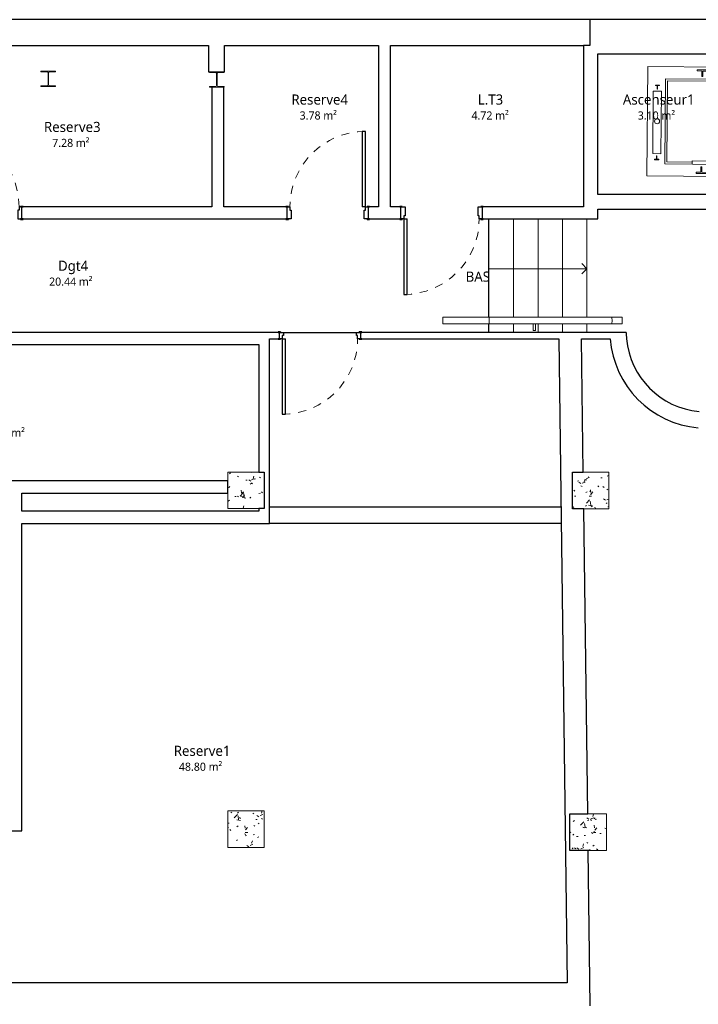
# Model space of a CAD drawing. Header units: metres. Extents: x -27.7 to 22.7, y -34.6 to -9.7.
# Tile 5 of 7: x 0.2 to 8.5, y -22 to -9.8. Entities that reach past the tile are written whole.
import ezdxf

# ---------------------------------------------------------------- set-up
doc = ezdxf.new("R2010")
doc.units = ezdxf.units.M
doc.linetypes.add('Tiret', pattern=[0.0025, 0.00125, -0.00125])
for name, color, linetype, lineweight in [('A-AREA-IDEN', 250, 'Continuous', 30), ('A-DOOR', 250, 'Continuous', 25), ('A-DOOR-FRAM', 250, 'Continuous', 25), ('A-FLOR', 250, 'Continuous', 25), ('A-FLOR-HRAL', 250, 'Continuous', 18), ('A-WALL', 250, 'Continuous', 25), ('I-WALL', 250, 'Continuous', 25), ('Q-SPCQ', 250, 'Continuous', 18), ('S-COLS', 250, 'Continuous', 18), ('S-STRS', 250, 'Continuous', 18), ('S-STRS-ANNO', 250, 'Continuous', 18), ('S-STRS-IDEN', 250, 'Continuous', 18)]:
    doc.layers.add(name, color=color, linetype=linetype, lineweight=lineweight)
doc.styles.add('Trebuchet MS', font='trebuc.ttf', dxfattribs={"height": 0.125})
doc.styles.add('Trebuchet MS_1', font='trebuc.ttf', dxfattribs={"height": 0.1})
pattern_1 = [(50, (0, 0), (0.3647987, -0.031967), [0.038, -0.419]), (355, (0, 0), (-0.070921, 0.382637), [0.03, -0.335]), (100.451, (0.03, -0.003), (0.294358, 0.3502047), [0.032, -0.356]), (46.184, (0, 0.102), (0.542072, -0.083569), [0.057, -0.629]), (96.636, (0.045, 0.095), (0.474956, 0.495204), [0.049, -0.534]), (351.184, (0, 0.102), (0.47449, 0.495128), [0.046, -0.503]), (21, (0.051, 0.076), (0.3035623, -0.204817), [0.038, -0.419]), (326, (0.051, 0.076), (0.1234774, 0.369045), [0.03, -0.335]), (71.451, (0.076, 0.059), (0.427234, 0.1635883), [0.032, -0.356]), (37.5, (0, 0), (0.0065432, 0.1688822), [0.017, -0.314, 0.017, -0.324, -0.337]), (37.5, (0, 0), (0.0065432, 0.1688822), [-0.672, 0.017, -0.32]), (7.5, (0, 0), (0.1340145, 0.2002052), [0.017, -0.177, 0.017, -0.307, -0.128]), (7.5, (0, 0), (0.1340145, 0.2002052), [-0.518, 0.017, -0.112]), (327.5, (-0.113, 0), (0.2712697, -0.0115642), [0.017, -0.11, 0.017, -0.379, -0.526]), (327.5, (-0.113, 0), (0.2712697, -0.0115642), [-0.523, 0.017, -0.509]), (317.5, (-0.164, 0), (0.2964495, 0.0511634), [0.017, -0.148, 0.017, -0.246, -0.373]), (317.5, (-0.164, 0), (0.2964495, 0.0511634), [-0.428, 0.017, -0.357])]

# ---------------------------------------------------------------- blocks, each defined once
blk = doc.blocks.new('Int_ Simple - PP0_93x2_04-437715-SS3')
at = {"layer": 'A-DOOR'}
for p, q in [((0.43, 0.97), (0.39, 0.97)), ((0.39, 0.97), (0.39, 0.04)), ((0.43, 0.04), (0.43, 0.97)), ((0.43, 0.04), (0.39, 0.04))]:
    blk.add_line(p, q, dxfattribs=at)
at = {"layer": 'A-DOOR', "lineweight": 35}
for p, q in [((-0.55, 0.04), (-0.55, 0.045)), ((-0.55, 0.045), (-0.52, 0.045)), ((-0.52, 0.04), (-0.55, 0.04)), ((-0.52, 0.045), (-0.52, 0.04)), ((0.45, 0.04), (0.45, 0.045)), ((0.45, 0.045), (0.48, 0.045)), ((0.48, 0.04), (0.45, 0.04)), ((0.48, 0.045), (0.48, 0.04)), ((-0.55, -0.045), (-0.55, -0.04)), ((-0.55, -0.04), (-0.52, -0.04)), ((-0.52, -0.045), (-0.55, -0.045)), ((-0.52, -0.04), (-0.52, -0.045)), ((0.45, -0.045), (0.45, -0.04)), ((0.45, -0.04), (0.48, -0.04)), ((0.48, -0.045), (0.45, -0.045)), ((0.48, -0.04), (0.48, -0.045))]:
    blk.add_line(p, q, dxfattribs=at)
at = {"layer": 'A-DOOR', "linetype": 'Tiret', "lineweight": 18}
blk.add_arc((0.43, 0.04), 0.93, 90, 180, dxfattribs=at)
at = {"layer": 'A-DOOR-FRAM'}
for p, q in [((-0.535, 0.04), (-0.5, 0.04)), ((-0.535, -0.04), (-0.535, 0.04)), ((-0.5, 0.04), (-0.5, 0)), ((0.43, 0.04), (0.465, 0.04)), ((0.43, 0), (0.43, 0.04)), ((0.465, 0.04), (0.465, -0.04)), ((-0.485, -0.04), (-0.535, -0.04)), ((-0.5, 0), (-0.485, 0)), ((-0.485, 0), (-0.485, -0.04)), ((0.415, 0), (0.43, 0)), ((0.415, -0.04), (0.415, 0)), ((0.465, -0.04), (0.415, -0.04))]:
    blk.add_line(p, q, dxfattribs=at)
blk = doc.blocks.new('Int_ Simple - PP0_95x2_04 2-421085-SS3')
at = {"layer": 'A-DOOR', "lineweight": 35}
for p, q in [((-0.53, 0.08), (-0.56, 0.08)), ((-0.56, 0.08), (-0.56, 0.075)), ((-0.56, 0.075), (-0.53, 0.075)), ((-0.53, 0.075), (-0.53, 0.08)), ((0.49, 0.08), (0.46, 0.08)), ((0.46, 0.08), (0.46, 0.075)), ((0.46, 0.075), (0.49, 0.075)), ((0.49, 0.075), (0.49, 0.08)), ((-0.53, -0.075), (-0.56, -0.075)), ((-0.56, -0.075), (-0.56, -0.08)), ((-0.56, -0.08), (-0.53, -0.08)), ((-0.53, -0.08), (-0.53, -0.075)), ((0.49, -0.075), (0.46, -0.075)), ((0.46, -0.075), (0.46, -0.08)), ((0.46, -0.08), (0.49, -0.08)), ((0.49, -0.08), (0.49, -0.075))]:
    blk.add_line(p, q, dxfattribs=at)
at = {"layer": 'A-DOOR'}
for p, q in [((0.44, -0.075), (0.4, -0.075)), ((0.4, -1.025), (0.4, -0.075)), ((0.44, -0.075), (0.44, -1.025)), ((0.44, -1.025), (0.4, -1.025))]:
    blk.add_line(p, q, dxfattribs=at)
at = {"layer": 'A-DOOR', "linetype": 'Tiret', "lineweight": 18}
blk.add_arc((0.44, -0.075), 0.95, 180, 270, dxfattribs=at)
at = {"layer": 'A-DOOR-FRAM'}
for p, q in [((-0.545, 0.075), (-0.545, -0.075)), ((-0.495, 0.075), (-0.545, 0.075)), ((-0.495, -0.035), (-0.495, 0.075)), ((0.475, 0.075), (0.425, 0.075)), ((0.425, 0.075), (0.425, -0.035)), ((0.475, -0.075), (0.475, 0.075)), ((-0.545, -0.075), (-0.51, -0.075)), ((-0.51, -0.075), (-0.51, -0.035)), ((-0.51, -0.035), (-0.495, -0.035)), ((0.425, -0.035), (0.44, -0.035)), ((0.44, -0.035), (0.44, -0.075)), ((0.44, -0.075), (0.475, -0.075))]:
    blk.add_line(p, q, dxfattribs=at)
blk = doc.blocks.new('Int_ Simple - PP0_93x2_04-V5-SS3')
at = {"layer": 'A-DOOR'}
for p, q in [((0.43, 1.005), (0.39, 1.005)), ((0.39, 1.005), (0.39, 0.075)), ((0.43, 0.075), (0.43, 1.005)), ((0.43, 0.075), (0.39, 0.075))]:
    blk.add_line(p, q, dxfattribs=at)
at = {"layer": 'A-DOOR', "lineweight": 35}
for p, q in [((-0.55, 0.075), (-0.55, 0.08)), ((-0.55, 0.08), (-0.52, 0.08)), ((-0.52, 0.075), (-0.55, 0.075)), ((-0.52, 0.08), (-0.52, 0.075)), ((0.45, 0.075), (0.45, 0.08)), ((0.45, 0.08), (0.48, 0.08)), ((0.48, 0.075), (0.45, 0.075)), ((0.48, 0.08), (0.48, 0.075)), ((-0.55, -0.08), (-0.55, -0.075)), ((-0.55, -0.075), (-0.52, -0.075)), ((-0.52, -0.08), (-0.55, -0.08)), ((-0.52, -0.075), (-0.52, -0.08)), ((0.45, -0.08), (0.45, -0.075)), ((0.45, -0.075), (0.48, -0.075)), ((0.48, -0.08), (0.45, -0.08)), ((0.48, -0.075), (0.48, -0.08))]:
    blk.add_line(p, q, dxfattribs=at)
at = {"layer": 'A-DOOR', "linetype": 'Tiret', "lineweight": 18}
blk.add_arc((0.43, 0.075), 0.93, 90, 180, dxfattribs=at)
at = {"layer": 'A-DOOR-FRAM'}
for p, q in [((-0.535, 0.075), (-0.5, 0.075)), ((-0.535, -0.075), (-0.535, 0.075)), ((-0.5, 0.075), (-0.5, 0.035)), ((-0.5, 0.035), (-0.485, 0.035)), ((-0.485, 0.035), (-0.485, -0.075)), ((0.415, 0.035), (0.43, 0.035)), ((0.415, -0.075), (0.415, 0.035)), ((0.43, 0.075), (0.465, 0.075)), ((0.43, 0.035), (0.43, 0.075)), ((0.465, 0.075), (0.465, -0.075)), ((-0.485, -0.075), (-0.535, -0.075)), ((0.465, -0.075), (0.415, -0.075))]:
    blk.add_line(p, q, dxfattribs=at)
blk = doc.blocks.new('Poteau HE-A - HEA180-441871-SS3')
at = {"layer": 'S-COLS'}
h = blk.add_hatch(dxfattribs=at)
h.set_pattern_fill('FP_8', color=256, style=0, pattern_type=2)
h.set_pattern_definition([(45, (-2.611, 10.553), (-0.125865, 0.125865), []), (45, (-2.611, 10.744), (-0.125865, 0.125865), [])])
h.paths.add_polyline_path([(0.09, -0.095), (0.09, -0.086), (0.018, -0.086), (0.007, -0.082), (0.003, -0.071), (0.003, 0.071), (0.007, 0.082), (0.018, 0.086), (0.09, 0.086), (0.09, 0.095), (-0.09, 0.095), (-0.09, 0.086), (-0.018, 0.086), (-0.007, 0.082), (-0.003, 0.071), (-0.003, -0.071), (-0.007, -0.082), (-0.018, -0.086), (-0.09, -0.086), (-0.09, -0.095)])
for p, q in [((0.09, 0.095), (-0.09, 0.095)), ((-0.09, 0.095), (-0.09, 0.086)), ((-0.09, 0.086), (-0.018, 0.086)), ((-0.003, 0.071), (-0.003, -0.071)), ((0.003, -0.071), (0.003, 0.071)), ((0.018, 0.086), (0.09, 0.086)), ((0.09, 0.086), (0.09, 0.095)), ((-0.018, -0.086), (-0.09, -0.086)), ((-0.09, -0.086), (-0.09, -0.095)), ((-0.09, -0.095), (0.09, -0.095)), ((0.09, -0.086), (0.018, -0.086)), ((0.09, -0.095), (0.09, -0.086))]:
    blk.add_line(p, q, dxfattribs=at)
for centre, start, end in [((-0.018, 0.071), 0, 90), ((0.018, 0.071), 90, 180), ((-0.018, -0.071), 270, 0), ((0.018, -0.071), 180, 270)]:
    blk.add_arc(centre, 0.015, start, end, dxfattribs=at)
blk = doc.blocks.new('Poteau HE-A - HEA180-V6-SS3')
at = {"layer": 'S-COLS'}
h = blk.add_hatch(dxfattribs=at)
h.set_pattern_fill('FP_9', color=256, style=0, pattern_type=2)
h.set_pattern_definition([(45, (-0.533, 10.544), (-0.125865, 0.125865), []), (45, (-0.533, 10.735), (-0.125865, 0.125865), [])])
h.paths.add_polyline_path([(0.09, -0.095), (0.09, -0.086), (0.018, -0.086), (0.007, -0.082), (0.003, -0.071), (0.003, 0.071), (0.007, 0.082), (0.018, 0.086), (0.09, 0.086), (0.09, 0.095), (-0.09, 0.095), (-0.09, 0.086), (-0.018, 0.086), (-0.007, 0.082), (-0.003, 0.071), (-0.003, -0.071), (-0.007, -0.082), (-0.018, -0.086), (-0.09, -0.086), (-0.09, -0.095)])
for p, q in [((0.09, 0.095), (-0.09, 0.095)), ((-0.09, 0.095), (-0.09, 0.086)), ((-0.09, 0.086), (-0.018, 0.086)), ((-0.003, 0.071), (-0.003, -0.071)), ((0.003, -0.071), (0.003, 0.071)), ((0.018, 0.086), (0.09, 0.086)), ((0.09, 0.086), (0.09, 0.095)), ((-0.018, -0.086), (-0.09, -0.086)), ((-0.09, -0.086), (-0.09, -0.095)), ((-0.09, -0.095), (0.09, -0.095)), ((0.09, -0.086), (0.018, -0.086)), ((0.09, -0.095), (0.09, -0.086))]:
    blk.add_line(p, q, dxfattribs=at)
for centre, start, end in [((-0.018, 0.071), 0, 90), ((0.018, 0.071), 90, 180), ((-0.018, -0.071), 270, 0), ((0.018, -0.071), 180, 270)]:
    blk.add_arc(centre, 0.015, start, end, dxfattribs=at)
blk = doc.blocks.new('Ascenseur 4 personnes - Mur - 1000 x 880mm-399326-SS3')
at = {"layer": 'Q-SPCQ'}
for p, q in [((-0.55, 0.03), (-0.55, -1.36)), ((-0.55, 0.03), (-0.505, 0.03)), ((0.75, 0.075), (-0.505, 0.075)), ((-0.505, 0.03), (-0.505, 0.075)), ((-0.505, 0.075), (-0.115, 0.075)), ((-0.136, 0.03), (-0.505, 0.03)), ((-0.136, 0.03), (-0.505, 0.03)), ((-0.505, 0.03), (-0.505, -0.075)), ((-0.5, 0.019), (-0.278, 0.019)), ((-0.5, -0.016), (-0.5, 0.019)), ((-0.278, -0.016), (-0.278, 0.019)), ((-0.136, 0.014), (-0.136, 0.03)), ((-0.136, 0.014), (-0.136, 0.03)), ((-0.115, 0.014), (-0.136, 0.014)), ((-0.115, 0.014), (-0.136, 0.014)), ((-0.129, -0.031), (-0.129, 0.008)), ((-0.129, 0.008), (0.257, 0.008)), ((-0.115, 0.014), (-0.115, 0.075)), ((-0.115, 0.075), (-0.115, 0.014)), ((0.257, 0.008), (0.257, -0.031)), ((0.6, 0.005), (0.6, 0.075)), ((0.75, 0.075), (0.6, 0.075)), ((0.6, 0.075), (0.6, 0.005)), ((0.6, 0.005), (0.6, 0.075)), ((0.6, 0.005), (0.621, 0.005)), ((0.6, 0.005), (0.621, 0.005)), ((0.621, 0.005), (0.6, 0.005)), ((0.621, 0.005), (0.621, -0.075)), ((0.621, 0.005), (0.621, -0.075)), ((0.621, -0.075), (0.621, 0.005)), ((0.75, 0.04), (0.75, 0.075)), ((0.75, -0.075), (0.75, 0.075)), ((0.8, 0.04), (0.75, 0.04)), ((0.8, -1.36), (0.8, 0.04)), ((-0.505, -0.075), (0.235, -0.075)), ((-0.278, -0.016), (-0.5, -0.016)), ((-0.5, -0.032), (-0.278, -0.032)), ((-0.5, -0.062), (-0.5, -0.032)), ((-0.278, -0.062), (-0.5, -0.062)), ((-0.486, -0.235), (-0.486, -0.105)), ((-0.486, -0.105), (0.235, -0.105)), ((-0.458, -0.109), (-0.458, -0.15)), ((-0.173, -0.109), (-0.458, -0.109)), ((-0.278, -0.062), (-0.278, -0.032)), ((-0.173, -0.15), (-0.173, -0.109)), ((0.257, -0.031), (-0.129, -0.031)), ((0.235, -0.036), (0.235, -0.075)), ((0.621, -0.036), (0.235, -0.036)), ((0.235, -0.075), (0.621, -0.075)), ((0.235, -0.105), (0.235, -0.144)), ((0.621, -0.105), (0.235, -0.105)), ((0.621, -0.075), (0.75, -0.075)), ((0.621, -0.075), (0.75, -0.075)), ((0.681, -0.105), (0.621, -0.105)), ((0.621, -0.105), (0.621, -0.193)), ((0.681, -0.235), (0.681, -0.105)), ((-0.11, -0.235), (-0.486, -0.235)), ((-0.458, -0.15), (-0.173, -0.15)), ((-0.458, -0.162), (-0.458, -0.194)), ((-0.173, -0.162), (-0.458, -0.162)), ((-0.458, -0.194), (-0.173, -0.194)), ((-0.4, -0.235), (-0.4, -1.14)), ((-0.375, -0.235), (-0.375, -1.115)), ((-0.173, -0.162), (-0.173, -0.194)), ((-0.133, -0.197), (-0.11, -0.197)), ((-0.129, -0.149), (-0.129, -0.191)), ((0.257, -0.149), (-0.129, -0.149)), ((-0.129, -0.191), (0.257, -0.191)), ((-0.11, -0.197), (-0.11, -0.235)), ((0.235, -0.144), (0.621, -0.144)), ((0.257, -0.191), (0.257, -0.149)), ((0.6, -0.193), (0.6, -0.235)), ((0.621, -0.193), (0.6, -0.193)), ((0.6, -0.235), (0.681, -0.235)), ((0.625, -0.573), (0.625, -0.235)), ((0.65, -1.14), (0.65, -0.235)), ((0.61, -0.573), (0.61, -0.803)), ((0.65, -0.573), (0.61, -0.573)), ((-0.5, -0.624), (-0.513, -0.624)), ((-0.513, -0.624), (-0.513, -0.751)), ((-0.497, -0.681), (-0.5, -0.624)), ((-0.5, -0.751), (-0.497, -0.694)), ((-0.432, -0.681), (-0.497, -0.681)), ((-0.497, -0.694), (-0.432, -0.694)), ((-0.432, -0.694), (-0.432, -0.681)), ((0.747, -0.681), (0.682, -0.681)), ((0.682, -0.681), (0.682, -0.694)), ((0.682, -0.694), (0.747, -0.694)), ((0.75, -0.624), (0.747, -0.681)), ((0.747, -0.694), (0.75, -0.751)), ((0.763, -0.624), (0.75, -0.624)), ((0.763, -0.751), (0.763, -0.624)), ((-0.513, -0.751), (-0.5, -0.751)), ((0.61, -0.803), (0.65, -0.803)), ((0.625, -1.115), (0.625, -0.803)), ((0.75, -0.751), (0.763, -0.751)), ((-0.4, -1.14), (0.65, -1.14)), ((-0.375, -1.115), (0.625, -1.115)), ((0.525, -1.19), (-0.245, -1.19)), ((-0.245, -1.19), (-0.245, -1.29)), ((-0.245, -1.19), (-0.245, -1.29)), ((0.525, -1.19), (-0.245, -1.19)), ((0.525, -1.29), (0.525, -1.19)), ((0.525, -1.29), (0.525, -1.19)), ((-0.314, -1.215), (-0.32, -1.215)), ((-0.32, -1.215), (-0.32, -1.265)), ((-0.32, -1.215), (-0.32, -1.265)), ((-0.314, -1.215), (-0.32, -1.215)), ((-0.32, -1.265), (-0.314, -1.265)), ((-0.32, -1.265), (-0.314, -1.265)), ((-0.314, -1.237), (-0.314, -1.215)), ((-0.314, -1.237), (-0.314, -1.215)), ((-0.27, -1.237), (-0.314, -1.237)), ((-0.27, -1.237), (-0.314, -1.237)), ((-0.314, -1.265), (-0.314, -1.243)), ((-0.314, -1.243), (-0.27, -1.243)), ((-0.314, -1.243), (-0.27, -1.243)), ((-0.314, -1.265), (-0.314, -1.243)), ((-0.27, -1.243), (-0.27, -1.237)), ((-0.27, -1.243), (-0.27, -1.237)), ((-0.245, -1.29), (0.525, -1.29)), ((-0.245, -1.29), (0.525, -1.29)), ((0.593, -1.237), (0.55, -1.237)), ((0.55, -1.237), (0.55, -1.243)), ((0.55, -1.237), (0.593, -1.237)), ((0.55, -1.243), (0.55, -1.237)), ((0.55, -1.243), (0.593, -1.243)), ((0.593, -1.243), (0.55, -1.243)), ((0.599, -1.215), (0.593, -1.215)), ((0.593, -1.215), (0.593, -1.237)), ((0.593, -1.215), (0.599, -1.215)), ((0.593, -1.237), (0.593, -1.215)), ((0.593, -1.243), (0.593, -1.265)), ((0.593, -1.265), (0.593, -1.243)), ((0.593, -1.265), (0.599, -1.265)), ((0.599, -1.265), (0.593, -1.265)), ((0.599, -1.265), (0.599, -1.215)), ((0.599, -1.215), (0.599, -1.265)), ((-0.55, -1.36), (0.8, -1.36))]:
    blk.add_line(p, q, dxfattribs=at)
for start, end in [(360, 180), (180, 360)]:
    blk.add_arc((0.125, -1.24), 0.0312, start, end, dxfattribs=at)
blk = doc.blocks.new('Type de main courante - Main courante_Interne_-444767-SS3')
at = {"layer": 'A-FLOR-HRAL'}
for p, q in [((5.962, -13.483), (5.397, -13.483)), ((5.397, -13.563), (5.962, -13.563)), ((7.476, -13.483), (5.962, -13.483)), ((5.962, -13.563), (7.476, -13.563)), ((7.609, -13.483), (7.476, -13.483)), ((7.476, -13.563), (7.609, -13.563))]:
    blk.add_line(p, q, dxfattribs=at)
at = {"layer": 'A-FLOR-HRAL', "flags": 128}
for points in [[(5.397, -13.523), (5.397, -13.514), (5.397, -13.506), (5.397, -13.498), (5.397, -13.492), (5.397, -13.487), (5.397, -13.484), (5.397, -13.483)], [(5.397, -13.563), (5.397, -13.562), (5.397, -13.559), (5.397, -13.554), (5.397, -13.548), (5.397, -13.54), (5.397, -13.532), (5.397, -13.523)], [(7.609, -13.483), (7.609, -13.484), (7.609, -13.487), (7.609, -13.492), (7.609, -13.498), (7.609, -13.506), (7.609, -13.514), (7.609, -13.523)], [(7.609, -13.523), (7.609, -13.532), (7.609, -13.54), (7.609, -13.548), (7.609, -13.554), (7.609, -13.559), (7.609, -13.562), (7.609, -13.563)]]:
    blk.add_lwpolyline(points, dxfattribs=at)
at = {"layer": 'A-FLOR-HRAL'}
for points, knots in [([(5.962, -13.483), (5.963, -13.483), (5.964, -13.484), (5.966, -13.488), (5.968, -13.496), (5.969, -13.509), (5.969, -13.518), (5.969, -13.523)], [0, 0, 0, 0, 0.142857, 0.285714, 0.571429, 0.785714, 1, 1, 1, 1]), ([(5.969, -13.523), (5.969, -13.529), (5.969, -13.541), (5.967, -13.554), (5.965, -13.561), (5.963, -13.563), (5.962, -13.563)], [0, 0, 0, 0, 0.285714, 0.571429, 0.785714, 1, 1, 1, 1]), ([(7.476, -13.483), (7.476, -13.483), (7.477, -13.484), (7.479, -13.488), (7.481, -13.496), (7.482, -13.509), (7.483, -13.518), (7.483, -13.523)], [0, 0, 0, 0, 0.142857, 0.285714, 0.571429, 0.785714, 1, 1, 1, 1]), ([(7.483, -13.523), (7.483, -13.529), (7.482, -13.541), (7.48, -13.554), (7.478, -13.561), (7.477, -13.563), (7.476, -13.563)], [0, 0, 0, 0, 0.285714, 0.571429, 0.785714, 1, 1, 1, 1])]:
    blk.add_open_spline(points, degree=3, knots=knots, dxfattribs=at)
blk = doc.blocks.new('Type de main courante - Main courante_Interne_-V7-SS3')
at = {"layer": 'A-FLOR-HRAL'}
for p, q in [((5.397, -13.483), (5.397, -13.482)), ((5.962, -13.482), (5.397, -13.482)), ((5.397, -13.564), (5.397, -13.563)), ((5.962, -13.564), (5.397, -13.564)), ((7.476, -13.482), (5.962, -13.482)), ((7.476, -13.564), (5.962, -13.564)), ((7.609, -13.482), (7.476, -13.482)), ((7.609, -13.564), (7.476, -13.564)), ((7.609, -13.483), (7.609, -13.482)), ((7.609, -13.564), (7.609, -13.563))]:
    blk.add_line(p, q, dxfattribs=at)
blk = doc.blocks.new('Support - Support mur - Support - Support mur-348790-SS3')
at = {"layer": 'A-FLOR-HRAL'}
for p, q in [((-0.015, 0.041), (-0.015, 0.121)), ((-0.015, 0.121), (0.015, 0.121)), ((0.015, 0.121), (0.015, 0.041))]:
    blk.add_line(p, q, dxfattribs=at)

msp = doc.modelspace()

# ---------------------------------------------------------------- hatches: boundary and pattern name
at = {"layer": 'S-COLS'}
h = msp.add_hatch(dxfattribs=at)
h.set_pattern_fill('FP_1', color=256, style=0, pattern_type=2)
h.set_pattern_definition(pattern_1)
h.paths.add_polyline_path([(2.746, -15.841), (3.196, -15.841), (3.196, -15.391), (2.746, -15.391), (2.746, -15.65)])
h = msp.add_hatch(dxfattribs=at)
h.set_pattern_fill('FP_1', color=256, style=0, pattern_type=2)
h.set_pattern_definition(pattern_1)
h.paths.add_polyline_path([(7.444, -15.844), (7.444, -15.394), (6.994, -15.394), (6.994, -15.844), (7.134, -15.844)])
h = msp.add_hatch(dxfattribs=at)
h.set_pattern_fill('FP_1', color=256, style=0, pattern_type=2)
h.set_pattern_definition(pattern_1)
h.paths.add_polyline_path([(3.196, -20.018), (3.196, -19.568), (2.746, -19.568), (2.746, -20.018)])
h = msp.add_hatch(dxfattribs=at)
h.set_pattern_fill('FP_1', color=256, style=0, pattern_type=2)
h.set_pattern_definition(pattern_1)
h.paths.add_polyline_path([(7.188, -20.054), (7.412, -20.054), (7.412, -19.604), (6.962, -19.604), (6.962, -20.054)])

# ---------------------------------------------------------------- linework, layer by layer
at = {"layer": 'A-FLOR'}
for p, q in [((5.962, -13.482), (5.962, -12.271)), ((5.962, -13.669), (5.962, -13.564)), ((3.431, -13.669), (4.331, -13.669)), ((3.258, -15.82), (6.853, -15.82)), ((6.856, -16.024), (3.258, -16.024))]:
    msp.add_line(p, q, dxfattribs=at)
at = {"layer": 'A-WALL'}
for p, q in [((11.307, -9.814), (-1.171, -9.814)), ((7.209, -9.814), (7.209, -10.134)), ((-1.099, -10.134), (2.507, -10.134)), ((2.707, -10.134), (4.602, -10.134)), ((4.752, -10.134), (7.129, -10.134)), ((7.309, -10.234), (9.105, -10.234))]:
    msp.add_line(p, q, dxfattribs=at)
at = {"layer": 'I-WALL'}
for p, q in [((2.507, -10.134), (2.507, -10.458)), ((2.707, -10.458), (2.707, -10.134)), ((4.602, -10.134), (4.602, -12.121)), ((4.752, -12.121), (4.752, -10.134)), ((7.209, -10.134), (7.129, -10.134)), ((7.129, -10.134), (7.129, -12.121)), ((7.309, -11.971), (7.309, -10.234)), ((2.507, -10.458), (2.521, -10.458)), ((2.701, -10.458), (2.707, -10.458)), ((2.547, -10.648), (2.547, -12.121)), ((2.697, -12.121), (2.697, -10.648)), ((9.088, -11.971), (7.309, -11.971)), ((2.547, -12.121), (0.222, -12.121)), ((3.462, -12.121), (2.697, -12.121)), ((4.602, -12.121), (4.492, -12.121)), ((4.865, -12.121), (4.752, -12.121)), ((7.129, -12.121), (5.895, -12.121)), ((7.309, -12.271), (7.309, -12.151)), ((7.309, -12.151), (9.635, -12.151)), ((0.222, -12.271), (3.462, -12.271)), ((4.492, -12.271), (4.865, -12.271)), ((5.895, -12.271), (7.309, -12.271)), ((3.366, -13.669), (-3.979, -13.669)), ((7.657, -13.669), (4.396, -13.669)), ((-3.743, -13.819), (3.128, -13.819)), ((3.128, -13.819), (3.128, -15.391)), ((3.258, -16.024), (3.258, -13.749)), ((3.258, -13.749), (3.366, -13.749)), ((4.396, -13.749), (6.826, -13.749)), ((6.826, -13.749), (6.929, -21.689)), ((7.128, -15.394), (7.106, -13.749)), ((7.106, -13.749), (7.46, -13.749)), ((3.128, -15.391), (3.196, -15.391)), ((3.196, -15.391), (3.196, -15.841)), ((6.994, -15.844), (6.994, -15.394)), ((6.994, -15.394), (7.128, -15.394)), ((2.746, -15.5), (-1.004, -15.5)), ((2.746, -15.65), (2.746, -15.5)), ((0.208, -15.65), (2.746, -15.65)), ((0.208, -15.874), (0.208, -15.65)), ((3.128, -15.874), (0.208, -15.874)), ((3.128, -15.841), (3.128, -15.874)), ((3.196, -15.841), (3.128, -15.841)), ((7.134, -15.844), (6.994, -15.844)), ((7.182, -19.604), (7.134, -15.844)), ((0.208, -16.024), (3.258, -16.024)), ((0.208, -19.813), (0.208, -16.024)), ((6.962, -20.054), (6.962, -19.604)), ((6.962, -19.604), (7.182, -19.604)), ((-1.029, -19.813), (0.208, -19.813)), ((7.188, -20.054), (6.962, -20.054)), ((7.213, -21.969), (7.188, -20.054)), ((6.929, -21.689), (-1.297, -21.689))]:
    msp.add_line(p, q, dxfattribs=at)
for radius, start, end in [(0.99, 180.5496, 185.1868), (1.19, 184.3132, 265.1092), (0.99, 185.1868, 264.6375)]:
    msp.add_arc((8.647, -13.659), radius, start, end, dxfattribs=at)
at = {"layer": 'S-COLS'}
for p, q in [((3.128, -15.391), (2.746, -15.391)), ((2.746, -15.391), (2.746, -15.5)), ((3.196, -15.391), (3.128, -15.391)), ((3.196, -15.841), (3.196, -15.391)), ((7.128, -15.394), (6.994, -15.394)), ((6.994, -15.394), (6.994, -15.844)), ((7.444, -15.394), (7.128, -15.394)), ((7.444, -15.844), (7.444, -15.394)), ((2.746, -15.5), (2.746, -15.65)), ((2.746, -15.65), (2.746, -15.841)), ((2.746, -15.841), (3.128, -15.841)), ((3.128, -15.841), (3.196, -15.841)), ((6.994, -15.844), (7.134, -15.844)), ((7.134, -15.844), (7.444, -15.844)), ((3.196, -19.568), (2.746, -19.568)), ((2.746, -19.568), (2.746, -20.018)), ((3.196, -20.018), (3.196, -19.568)), ((7.182, -19.604), (6.962, -19.604)), ((6.962, -19.604), (6.962, -20.054)), ((7.412, -19.604), (7.182, -19.604)), ((7.412, -20.054), (7.412, -19.604)), ((2.746, -20.018), (3.196, -20.018)), ((6.962, -20.054), (7.188, -20.054)), ((7.188, -20.054), (7.412, -20.054))]:
    msp.add_line(p, q, dxfattribs=at)
at = {"layer": 'S-STRS'}
for p, q in [((5.962, -13.482), (5.962, -12.271)), ((6.266, -13.482), (6.266, -12.271)), ((6.571, -13.482), (6.571, -12.271)), ((6.873, -13.482), (6.873, -12.271)), ((7.173, -13.482), (7.173, -12.271)), ((5.962, -13.669), (5.962, -13.564)), ((6.266, -13.669), (6.266, -13.564)), ((6.571, -13.669), (6.571, -13.564)), ((6.873, -13.669), (6.873, -13.564)), ((7.173, -13.669), (7.173, -13.564))]:
    msp.add_line(p, q, dxfattribs=at)
at = {"layer": 'S-STRS', "linetype": 'Tiret'}
for p, q in [((6.266, -13.482), (6.266, -12.271)), ((6.571, -13.482), (6.571, -12.271)), ((6.873, -13.482), (6.873, -12.271)), ((7.173, -13.482), (7.173, -12.271)), ((6.266, -13.669), (6.266, -13.564)), ((6.571, -13.669), (6.571, -13.564)), ((6.873, -13.669), (6.873, -13.564)), ((7.173, -13.669), (7.173, -13.564))]:
    msp.add_line(p, q, dxfattribs=at)
at = {"layer": 'S-STRS-ANNO'}
for p, q in [((7.173, -12.884), (7.111, -12.821)), ((6.266, -12.884), (5.962, -12.884)), ((6.571, -12.884), (6.266, -12.884)), ((6.873, -12.884), (6.571, -12.884)), ((7.173, -12.884), (6.873, -12.884)), ((7.173, -12.884), (7.111, -12.946))]:
    msp.add_line(p, q, dxfattribs=at)

# ---------------------------------------------------------------- block references
at = {"layer": 'A-DOOR', "rotation": 180}
for name, p in [('Int_ Simple - PP0_95x2_04 2-421085-SS3', (-0.338, -12.196)), ('Int_ Simple - PP0_93x2_04-V5-SS3', (5.345, -12.196)), ('Int_ Simple - PP0_93x2_04-437715-SS3', (3.846, -13.709))]:
    msp.add_blockref(name, p, dxfattribs=at)
at = {"layer": 'A-DOOR'}
msp.add_blockref('Int_ Simple - PP0_93x2_04-V5-SS3', (4.012, -12.196), dxfattribs=at)
at = {"layer": 'A-FLOR-HRAL'}
for name in ['Type de main courante - Main courante_Interne_-V7-SS3', 'Type de main courante - Main courante_Interne_-444767-SS3']:
    msp.add_blockref(name, (0, 0), dxfattribs=at)
at = {"layer": 'A-FLOR-HRAL', "rotation": 180}
msp.add_blockref('Support - Support mur - Support - Support mur-348790-SS3', (6.525, -13.523), dxfattribs=at)
at = {"layer": 'Q-SPCQ', "rotation": 269.4486469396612}
msp.add_blockref('Ascenseur 4 personnes - Mur - 1000 x 880mm-399326-SS3', (9.278, -10.953), dxfattribs=at)
at = {"layer": 'S-COLS'}
for name, p in [('Poteau HE-A - HEA180-V6-SS3', (0.533, -10.544)), ('Poteau HE-A - HEA180-441871-SS3', (2.611, -10.553))]:
    msp.add_blockref(name, p, dxfattribs=at)

# ---------------------------------------------------------------- texts
at = {"layer": 'A-AREA-IDEN', "attachment_point": 1}
for s, insert, char_height, width, style in [('Reserve4', (3.53, -10.736), 0.125, 0.85781, 'Trebuchet MS'), ('L.T3', (5.828, -10.736), 0.125, 0.42089, 'Trebuchet MS'), ('Ascenseur1', (7.616, -10.736), 0.125, 1.05823, 'Trebuchet MS'), ('3.78 m²', (3.631, -10.945), 0.1, 0.61329, 'Trebuchet MS_1'), ('4.72 m²', (5.749, -10.945), 0.1, 0.61329, 'Trebuchet MS_1'), ('3.10 m²', (7.799, -10.945), 0.1, 0.61329, 'Trebuchet MS_1'), ('Reserve3', (0.48, -11.074), 0.125, 0.85781, 'Trebuchet MS'), ('7.28 m²', (0.581, -11.283), 0.1, 0.61329, 'Trebuchet MS_1'), ('Dgt4', (0.653, -12.785), 0.125, 0.43692, 'Trebuchet MS'), ('20.44 m²', (0.543, -12.993), 0.1, 0.70548, 'Trebuchet MS_1'), ('11.94 m²', (-0.29, -14.856), 0.1, 0.70548, 'Trebuchet MS_1'), ('Reserve1', (2.08, -18.764), 0.125, 0.85781, 'Trebuchet MS'), ('48.80 m²', (2.143, -18.973), 0.1, 0.70548, 'Trebuchet MS_1')]:
    msp.add_mtext(s, dxfattribs=dict(at, insert=insert, char_height=char_height, width=width, style=style))
at = {"layer": 'S-STRS-IDEN', "insert": (5.678, -12.919), "char_height": 0.125, "width": 0.34074, "attachment_point": 1, "line_spacing_factor": 1.048425, "style": 'Trebuchet MS'}
msp.add_mtext('BAS', dxfattribs=at)

doc.saveas('drawing.dxf')
